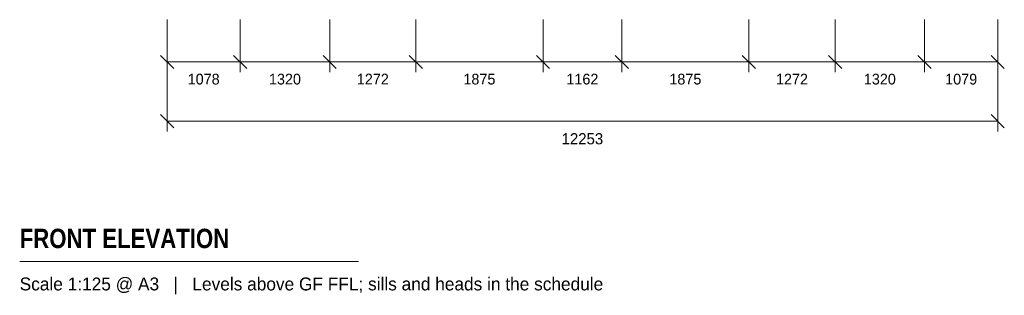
# Model space of a CAD drawing. Header units: millimetres. Extents: x -19865 to 16110, y -15538 to 17249.
# Tile 3 of 35: x -2175 to 12350, y -4805 to -732. Entities that reach past the tile are written whole.
import ezdxf
from ezdxf.enums import TextEntityAlignment as Align

# ---------------------------------------------------------------- set-up
doc = ezdxf.new("R2010")
doc.units = ezdxf.units.MM
for name, color, linetype in [('LINE-INK', 7, 'Continuous'), ('TEXT-INK', 7, 'Continuous'), ('TEXT-STEEL_GREY', 7, 'Continuous')]:
    doc.layers.add(name, color=color, linetype=linetype)
doc.styles.add('OpenSansCondensed-Bold', font='OpenSansCondensed-Bold.ttf')

msp = doc.modelspace()

# ---------------------------------------------------------------- linework, layer by layer
at = {"layer": 'LINE-INK', "lineweight": 5}
for p, q in [((0, -732), (0, -1507)), ((0, -732), (0, -2382)), ((1078, -732), (1078, -1507)), ((2398, -732), (2398, -1507)), ((3670, -732), (3670, -1507)), ((5545, -732), (5545, -1507)), ((6707, -732), (6707, -1507)), ((8582, -732), (8582, -1507)), ((9854, -732), (9854, -1507)), ((11174, -732), (11174, -1507)), ((12253, -732), (12253, -1507)), ((12253, -732), (12253, -2382)), ((-97, -1260), (97, -1454)), ((981, -1260), (1175, -1454)), ((2301, -1260), (2495, -1454)), ((3573, -1260), (3767, -1454)), ((5448, -1260), (5642, -1454)), ((6610, -1260), (6804, -1454)), ((8485, -1260), (8679, -1454)), ((9757, -1260), (9951, -1454)), ((11077, -1260), (11271, -1454)), ((12156, -1260), (12350, -1454)), ((0, -1357), (12253, -1357)), ((-97, -2135), (97, -2329)), ((12156, -2135), (12350, -2329)), ((0, -2232), (12253, -2232)), ((-2175, -4307), (2825, -4307))]:
    msp.add_line(p, q, dxfattribs=at)

# ---------------------------------------------------------------- texts
at = {"layer": 'TEXT-INK'}
for s, height, p in [('1078', 158.7, (539, -1690)), ('1320', 158.7, (1738, -1690)), ('1272', 158.7, (3034, -1690)), ('1875', 158.7, (4607, -1690)), ('1162', 158.7, (6126, -1690)), ('1875', 158.7, (7645, -1690)), ('1272', 158.7, (9218, -1690)), ('1320', 158.7, (10514, -1690)), ('1079', 158.7, (11714, -1690)), ('12253', 165.1, (6126, -2574))]:
    msp.add_text(s, height=height, dxfattribs=at).set_placement(p, align=Align.CENTER)
at = {"layer": 'TEXT-INK', "style": 'OpenSansCondensed-Bold'}
msp.add_text('FRONT ELEVATION', height=285.75, dxfattribs=at).set_placement((-2175, -4107))
at = {"layer": 'TEXT-STEEL_GREY'}
msp.add_text('Scale 1:125 @ A3   |   Levels above GF FFL; sills and heads in the schedule', height=190.5, dxfattribs=at).set_placement((-2175, -4732))

doc.saveas('drawing.dxf')
